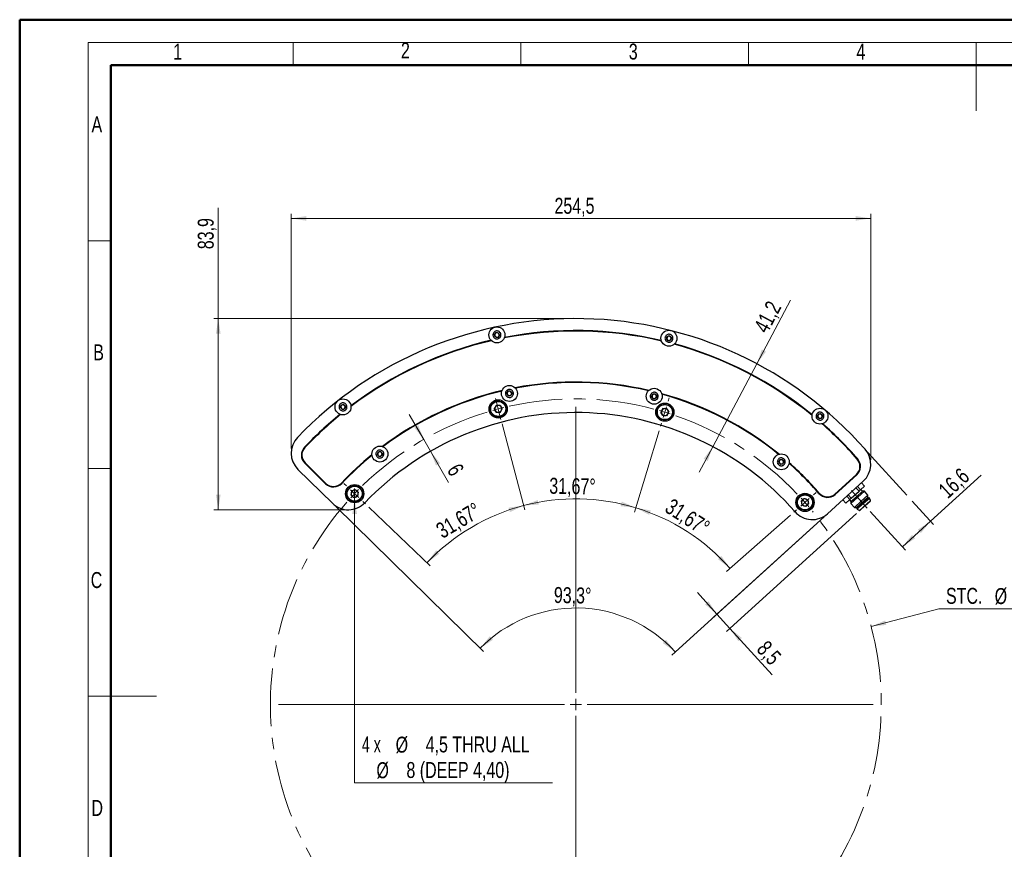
# Model space of a CAD drawing. Header units: millimetres. Extents: x 0 to 420, y 0 to 297.
# Tile 2 of 4: x 0 to 216, y 115 to 297. Entities that reach past the tile are written whole.
import ezdxf

# ---------------------------------------------------------------- set-up
doc = ezdxf.new("R2010")
doc.units = ezdxf.units.MM
doc.linetypes.add('CENTERX2', pattern=[20.32, 12.7, -2.54, 2.54, -2.54])
doc.styles.add('SLDTEXTSTYLE0', font='TXT', dxfattribs={"width": 0.75})
doc.styles.add('SLDTEXTSTYLE4', font='TXT', dxfattribs={"width": 0.666667})
doc.dimstyles.new('SLDDIMSTYLE0', dxfattribs={"dimtxt": 3.5, "dimasz": 3.302, "dimexe": 0, "dimexo": 0.0625, "dimgap": 0.875, "dimtad": 1, "dimdec": 1, "dimlfac": 2, "dimrnd": 1e-09, "dimzin": 12, "dimdsep": 46, "dimtxsty": 'SLDTEXTSTYLE0', "dimsah": 1, "dimcen": 0.09, "dimadec": 0, "dimazin": 3, "dimtfac": 1, "dimtdec": 1, "dimtofl": 0, "dimtmove": 0, "dimatfit": 3, "dimfxl": 1, "dimfrac": 2, "dimtolj": 1, "dimtzin": 12, "dimarcsym": 0})
doc.dimstyles.new('SLDDIMSTYLE1', dxfattribs={"dimtxt": 3.5, "dimasz": 3.302, "dimexe": 0, "dimexo": 0.0625, "dimgap": 0.875, "dimtad": 1, "dimdec": 4, "dimlfac": 2, "dimzin": 12, "dimdsep": 46, "dimtxsty": 'SLDTEXTSTYLE0', "dimsah": 1, "dimcen": 0.09, "dimadec": 1, "dimazin": 3, "dimtfac": 1, "dimtdec": 1, "dimtofl": 0, "dimtmove": 0, "dimatfit": 3, "dimfxl": 1, "dimfrac": 2, "dimtolj": 1, "dimtzin": 12, "dimarcsym": 0})
doc.dimstyles.new('SLDDIMSTYLE2', dxfattribs={"dimtxt": 3.5, "dimasz": 3.302, "dimexe": 0, "dimexo": 0.0625, "dimgap": 0.875, "dimtad": 1, "dimdec": 1, "dimlfac": 2, "dimrnd": 1e-09, "dimzin": 12, "dimdsep": 46, "dimtxsty": 'SLDTEXTSTYLE0', "dimsah": 1, "dimcen": 0.09, "dimadec": 0, "dimazin": 3, "dimtfac": 1, "dimtdec": 1, "dimtmove": 0, "dimatfit": 0, "dimfxl": 1, "dimfrac": 2, "dimtolj": 1, "dimtzin": 12, "dimarcsym": 0})
doc.dimstyles.new('SLDDIMSTYLE3', dxfattribs={"dimtxt": 3.5, "dimasz": 3.302, "dimexe": 0, "dimexo": 0.0625, "dimgap": 0.875, "dimtad": 0, "dimtih": 1, "dimtoh": 1, "dimdec": 1, "dimlfac": 2, "dimrnd": 1e-09, "dimzin": 12, "dimdsep": 46, "dimtxsty": 'SLDTEXTSTYLE0', "dimsah": 1, "dimcen": 0, "dimadec": 0, "dimazin": 3, "dimtfac": 1, "dimtdec": 1, "dimtofl": 0, "dimtmove": 0, "dimatfit": 3, "dimfxl": 1, "dimfrac": 2, "dimtolj": 1, "dimtzin": 12, "dimarcsym": 0})
doc.dimstyles.new('SLDDIMSTYLE4', dxfattribs={"dimtxt": 3.5, "dimasz": 3.302, "dimexe": 0, "dimexo": 0.0625, "dimgap": 0.875, "dimtad": 1, "dimdec": 4, "dimlfac": 2, "dimzin": 12, "dimdsep": 46, "dimtxsty": 'SLDTEXTSTYLE0', "dimsah": 1, "dimcen": 0.09, "dimazin": 3, "dimtfac": 1, "dimtofl": 0, "dimtmove": 0, "dimatfit": 3, "dimfxl": 1, "dimfrac": 2, "dimtolj": 1, "dimtzin": 12, "dimarcsym": 0})
doc.dimstyles.new('SLDDIMSTYLE5', dxfattribs={"dimtxt": 3.5, "dimasz": 3.302, "dimexe": 0, "dimexo": 0.0625, "dimgap": 0.875, "dimtad": 1, "dimdec": 4, "dimlfac": 2, "dimzin": 12, "dimdsep": 46, "dimtxsty": 'SLDTEXTSTYLE0', "dimsah": 1, "dimcen": 0.09, "dimazin": 3, "dimtfac": 1, "dimtofl": 0, "dimtmove": 0, "dimatfit": 3, "dimfxl": 1, "dimfrac": 2, "dimtolj": 1, "dimtzin": 12, "dimarcsym": 0})
doc.dimstyles.new('SLDDIMSTYLE6', dxfattribs={"dimtxt": 3.5, "dimasz": 3.302, "dimexe": 0, "dimexo": 0.0625, "dimgap": 0.875, "dimtad": 0, "dimtih": 1, "dimtoh": 1, "dimdec": 1, "dimlfac": 2, "dimrnd": 1e-09, "dimzin": 12, "dimdsep": 46, "dimtxsty": 'SLDTEXTSTYLE0', "dimblk1": 'NONE', "dimsah": 1, "dimcen": 0, "dimadec": 0, "dimazin": 3, "dimtfac": 1, "dimtmove": 0, "dimatfit": 3, "dimldrblk": 'NONE', "dimfxl": 1, "dimfrac": 2, "dimtolj": 1, "dimtzin": 12, "dimarcsym": 0})
doc.dimstyles.new('SLDDIMSTYLE7', dxfattribs={"dimtxt": 3.5, "dimasz": 3.302, "dimexe": 0, "dimexo": 0.0625, "dimgap": 0.875, "dimtad": 1, "dimlfac": 2, "dimrnd": 1e-09, "dimzin": 12, "dimdsep": 46, "dimtxsty": 'SLDTEXTSTYLE0', "dimsah": 1, "dimcen": 0.09, "dimadec": 0, "dimazin": 3, "dimtfac": 1, "dimtmove": 0, "dimatfit": 0, "dimfxl": 1, "dimfrac": 2, "dimtolj": 1, "dimtzin": 12, "dimarcsym": 0})

# ---------------------------------------------------------------- blocks, each defined once
blk = doc.blocks.new('_D')
at = {"color": 7, "linetype": 'Continuous', "lineweight": 18}
for p, q in [((200.03, 187.13), (211.18, 197.25)), ((196.04, 191.52), (200.7, 186.39)), ((186.82, 189.3), (194.54, 180.8)), ((193.86, 181.54), (200.03, 187.13))]:
    blk.add_line(p, q, dxfattribs=at)
for points in [[(200.03, 187.13), (197.24, 185.29), (197.92, 184.53)], [(193.86, 181.54), (196.65, 183.38), (195.97, 184.13)]]:
    blk.add_solid(points, dxfattribs=at)
at = {"color": 7, "linetype": 'Continuous', "lineweight": 18, "insert": (201.45, 194.51), "char_height": 3.5, "attachment_point": 1, "rotation": 42.2222, "style": 'SLDTEXTSTYLE0'}
blk.add_mtext('16,6', dxfattribs=at)
blk = doc.blocks.new('_D_1')
at = {"color": 7, "linetype": 'Continuous', "lineweight": 18}
for p, q in [((69.47, 190.39), (101.9, 158.58)), ((176.68, 188.12), (143.23, 157.77))]:
    blk.add_line(p, q, dxfattribs=at)
blk.add_arc((122.19, 138.68), 29.42, 42.2222, 135.5554, dxfattribs=at)
for points in [[(101.18, 159.28), (103.97, 161.13), (103.28, 161.88)], [(143.97, 158.45), (141.98, 161.13), (141.27, 160.4)]]:
    blk.add_solid(points, dxfattribs=at)
at = {"color": 7, "linetype": 'Continuous', "lineweight": 18, "insert": (117.39, 172.71), "char_height": 3.5, "attachment_point": 1, "rotation": 358.8888, "style": 'SLDTEXTSTYLE0'}
blk.add_mtext('93,3°', dxfattribs=at)
blk = doc.blocks.new('_D_2')
at = {"color": 7, "linetype": 'Continuous', "lineweight": 18}
for p, q in [((176.68, 188.12), (152.4, 166.1)), ((183.76, 188.81), (155.26, 162.95)), ((153.14, 166.77), (148.88, 171.47)), ((153.14, 166.77), (156, 163.62)), ((156, 163.62), (165.26, 153.42))]:
    blk.add_line(p, q, dxfattribs=at)
for points in [[(153.14, 166.77), (151.3, 169.55), (150.55, 168.87)], [(156, 163.62), (157.84, 160.83), (158.6, 161.52)]]:
    blk.add_solid(points, dxfattribs=at)
at = {"color": 7, "linetype": 'Continuous', "lineweight": 18, "insert": (164.26, 161.24), "char_height": 3.5, "attachment_point": 1, "rotation": 312.2222, "style": 'SLDTEXTSTYLE0'}
blk.add_mtext('8,5', dxfattribs=at)
blk = doc.blocks.new('_D_3')
at = {"color": 7, "linetype": 'Continuous', "lineweight": 18}
for p, q in [((187, 164.03), (201.85, 167.94)), ((201.85, 167.94), (231.04, 167.94))]:
    blk.add_line(p, q, dxfattribs=at)
blk.add_solid([(187, 164.03), (190.33, 164.38), (190.07, 165.36)], dxfattribs=at)
at = {"color": 7, "linetype": 'Continuous', "lineweight": 18, "char_height": 3.5, "attachment_point": 1, "style": 'SLDTEXTSTYLE0'}
for s, insert in [('STC.', (203.43, 172.51)), ('%%c', (214.12, 172.46)), ('268,2', (219.4, 172.51))]:
    blk.add_mtext(s, dxfattribs=dict(at, insert=insert))
blk = doc.blocks.new('_D_4')
at = {"color": 7, "linetype": 'Continuous', "lineweight": 18}
for p, q in [((105.98, 208.53), (110.95, 189.61)), ((76.69, 190.25), (90.22, 177.37))]:
    blk.add_line(p, q, dxfattribs=at)
blk.add_arc((122.17, 146.94), 45.12, 104.7254, 136.3954, dxfattribs=at)
for points in [[(110.7, 190.58), (107.39, 190.11), (107.68, 189.13)], [(89.5, 178.06), (92.21, 180), (91.5, 180.73)]]:
    blk.add_solid(points, dxfattribs=at)
at = {"color": 7, "linetype": 'Continuous', "lineweight": 18, "insert": (91.12, 186.24), "char_height": 3.5, "attachment_point": 1, "rotation": 30.5604, "style": 'SLDTEXTSTYLE0'}
blk.add_mtext('31,67°', dxfattribs=at)
blk = doc.blocks.new('_D_5')
at = {"color": 7, "linetype": 'Continuous', "lineweight": 18}
for p, q in [((105.98, 208.53), (110.95, 189.61)), ((140.47, 207.01), (135.03, 189.14))]:
    blk.add_line(p, q, dxfattribs=at)
blk.add_arc((122.17, 146.94), 45.12, 73.0522, 104.7254, dxfattribs=at)
for points in [[(110.7, 190.58), (114.03, 190.8), (113.81, 191.79)], [(135.32, 190.1), (132.26, 191.44), (132, 190.45)]]:
    blk.add_solid(points, dxfattribs=at)
at = {"color": 7, "linetype": 'Continuous', "lineweight": 18, "insert": (116.38, 196.69), "char_height": 3.5, "attachment_point": 1, "rotation": 358.8888, "style": 'SLDTEXTSTYLE0'}
blk.add_mtext('31,67°', dxfattribs=at)
blk = doc.blocks.new('_D_6')
at = {"color": 7, "linetype": 'Continuous', "lineweight": 18}
for p, q in [((140.47, 207.01), (135.03, 189.14)), ((169.29, 188.46), (155.27, 176.11))]:
    blk.add_line(p, q, dxfattribs=at)
blk.add_arc((122.17, 146.94), 45.12, 41.3822, 73.0522, dxfattribs=at)
for points in [[(135.32, 190.1), (138.27, 188.54), (138.61, 189.5)], [(156.02, 176.77), (154.12, 179.51), (153.38, 178.81)]]:
    blk.add_solid(points, dxfattribs=at)
at = {"color": 7, "linetype": 'Continuous', "lineweight": 18, "insert": (143.36, 192.32), "char_height": 3.5, "attachment_point": 1, "rotation": 327.2172, "style": 'SLDTEXTSTYLE0'}
blk.add_mtext('31,67°', dxfattribs=at)
blk = doc.blocks.new('_D_7')
at = {"color": 7, "linetype": 'Continuous', "lineweight": 18}
for p, q in [((73.61, 194.31), (73.61, 192.06)), ((73.61, 192.06), (73.61, 129.72)), ((73.61, 129.72), (117.06, 129.72))]:
    blk.add_line(p, q, dxfattribs=at)
blk.add_solid([(73.61, 192.06), (73.1, 188.76), (74.12, 188.76)], dxfattribs=at)
at = {"color": 7, "linetype": 'Continuous', "lineweight": 18, "char_height": 3.5, "attachment_point": 1}
for s, insert, style in [('4 x', (75.2, 139.9), 'SLDTEXTSTYLE4'), ('%%c', (82.61, 139.85), 'SLDTEXTSTYLE0'), ('4,5 THRU ALL', (89.2, 139.9), 'SLDTEXTSTYLE0'), ('%%c', (78.39, 134.24), 'SLDTEXTSTYLE0'), ('8 (DEEP 4,40)', (84.98, 134.29), 'SLDTEXTSTYLE0')]:
    blk.add_mtext(s, dxfattribs=dict(at, insert=insert, style=style))
blk = doc.blocks.new('_NONE')
blk = doc.blocks.new('_D_8')
at = {"color": 7, "linetype": 'Continuous', "lineweight": 18}
for p, q in [((88.78, 205.09), (85.61, 210.59)), ((90.27, 202.49), (88.78, 205.09)), ((90.27, 202.49), (94.19, 195.66))]:
    blk.add_line(p, q, dxfattribs=at)
for points in [[(88.78, 205.09), (87.57, 208.2), (86.69, 207.7)], [(90.27, 202.49), (91.47, 199.37), (92.36, 199.87)]]:
    blk.add_solid(points, dxfattribs=at)
at = {"color": 7, "linetype": 'Continuous', "lineweight": 18, "insert": (96.81, 200.15), "char_height": 3.5, "attachment_point": 1, "rotation": 299.8657, "style": 'SLDTEXTSTYLE0'}
blk.add_mtext('6', dxfattribs=at)
blk = doc.blocks.new('_D_9')
at = {"color": 7, "linetype": 'Continuous', "lineweight": 18}
for p, q in [((59.67, 203.09), (59.67, 254.61)), ((59.67, 253.61), (186.92, 253.61)), ((186.92, 200.63), (186.92, 254.61))]:
    blk.add_line(p, q, dxfattribs=at)
for points in [[(59.67, 253.61), (62.98, 253.1), (62.98, 254.11)], [(186.92, 253.61), (183.62, 254.11), (183.62, 253.1)]]:
    blk.add_solid(points, dxfattribs=at)
at = {"color": 7, "linetype": 'Continuous', "lineweight": 18, "insert": (117.48, 258.12), "char_height": 3.5, "attachment_point": 1, "style": 'SLDTEXTSTYLE0'}
blk.add_mtext('254,5', dxfattribs=at)
blk = doc.blocks.new('_D_10')
at = {"color": 7, "linetype": 'Continuous', "lineweight": 18}
for p, q in [((43.67, 231.61), (43.67, 255.89)), ((121.17, 231.61), (42.67, 231.61)), ((43.67, 231.61), (43.67, 189.66)), ((71.25, 189.66), (42.67, 189.66))]:
    blk.add_line(p, q, dxfattribs=at)
for points in [[(43.67, 231.61), (43.17, 228.3), (44.18, 228.3)], [(43.67, 189.66), (44.18, 192.96), (43.17, 192.96)]]:
    blk.add_solid(points, dxfattribs=at)
at = {"color": 7, "linetype": 'Continuous', "lineweight": 18, "insert": (39.16, 246.84), "char_height": 3.5, "attachment_point": 1, "rotation": 90, "style": 'SLDTEXTSTYLE0'}
blk.add_mtext('83,9', dxfattribs=at)
blk = doc.blocks.new('_D_11')
at = {"color": 7, "linetype": 'Continuous', "lineweight": 18}
for p, q in [((161.91, 221.7), (169.33, 235.65)), ((152.23, 203.5), (161.91, 221.7)), ((152.23, 203.5), (149.25, 197.89))]:
    blk.add_line(p, q, dxfattribs=at)
for points in [[(161.91, 221.7), (163.91, 224.37), (163.01, 224.85)], [(152.23, 203.5), (150.24, 200.82), (151.13, 200.34)]]:
    blk.add_solid(points, dxfattribs=at)
at = {"color": 7, "linetype": 'Continuous', "lineweight": 18, "insert": (161.1, 229.78), "char_height": 3.5, "attachment_point": 1, "rotation": 62.0024, "style": 'SLDTEXTSTYLE0'}
blk.add_mtext('41,2', dxfattribs=at)
blk = doc.blocks.new('SW_CENTERMARKSYMBOL_0')
at = {"color": 0, "linetype": 'Continuous', "lineweight": 0}
for p, q in [((-17.36, 66.06), (-17.65, 67.15)), ((20.27, 66.53), (20.49, 67.25)), ((-17.04, 64.85), (-17.36, 66.06)), ((-17.04, 64.85), (-16.73, 63.64)), ((0, 2.5), (0, 65.3)), ((19.55, 64.14), (19.91, 65.34)), ((-16.73, 63.64), (-16.44, 62.55)), ((19.55, 64.14), (19.18, 62.94)), ((18.82, 61.75), (18.6, 61.03)), ((-50.36, 47.97), (-50.91, 48.49)), ((-48.55, 46.24), (-49.46, 47.11)), ((-48.55, 46.24), (-47.65, 45.38)), ((52.19, 45.98), (52.75, 46.47)), ((-46.74, 44.52), (-46.2, 44)), ((50.31, 44.33), (49.37, 43.5)), ((50.31, 44.33), (51.25, 45.15)), ((48.43, 42.67), (47.87, 42.18)), ((-2.5, 0), (-65.3, 0)), ((0, 0), (-1.25, 0)), ((0, 0), (0, 1.25)), ((0, 0), (0, -1.25)), ((0, 0), (1.25, 0)), ((2.5, 0), (65.3, 0)), ((0, -2.5), (0, -65.3))]:
    blk.add_line(p, q, dxfattribs=at)
at = {"color": 0, "linetype": 'CENTERX2', "lineweight": 0}
for start, end in [(75.1884, 102.5892), (106.8617, 134.2592), (43.5184, 70.9159), (138.5317, 39.2459)]:
    blk.add_arc((0, 0), 67.05, start, end, dxfattribs=at)
at = {"color": 0, "linetype": 'Continuous', "lineweight": 0}
for start, end in [(104.7254, 105.7935), (103.6573, 104.7254), (73.0522, 74.1203), (71.9841, 73.0522), (136.3954, 137.4635), (135.3273, 136.3954), (41.3822, 42.4503), (40.3141, 41.3822)]:
    blk.add_arc((0, 0), 67.05, start, end, dxfattribs=at)

msp = doc.modelspace()

# ---------------------------------------------------------------- linework, layer by layer
at = {"color": 7, "linetype": 'Continuous', "lineweight": 50}
for p, q in [((0.078844, 0.21478), (0.078844, 297.21478)), ((0.078844, 297.21478), (420.078844, 297.21478)), ((20.078844, 10.21478), (20.078844, 287.21478)), ((20.078844, 287.21478), (410.078844, 287.21478))]:
    msp.add_line(p, q, dxfattribs=at)
at = {"color": 7, "linetype": 'Continuous', "lineweight": 18}
for p, q in [((15.078844, 292.21478), (415.078844, 292.21478)), ((15.078844, 292.21478), (15.078844, 5.21478)), ((60.078844, 292.21478), (60.078844, 287.21478)), ((110.078844, 292.21478), (110.078844, 287.21478)), ((160.078844, 292.21478), (160.078844, 287.21478)), ((210.078844, 292.21478), (210.078844, 277.21478)), ((20.078844, 248.71478), (15.078844, 248.71478)), ((20.078844, 198.71478), (15.078844, 198.71478)), ((15.078844, 148.71478), (30.078844, 148.71478))]:
    msp.add_line(p, q, dxfattribs=at)
at = {"color": 7, "linetype": 'Continuous', "lineweight": 25}
for p, q in [((104.280502, 228.131982), (104.655037, 228.571365)), ((104.473752, 227.587935), (104.280502, 228.131982)), ((105.041536, 227.48327), (104.473752, 227.587935)), ((104.655037, 228.571365), (105.222821, 228.466701)), ((105.41607, 227.922653), (105.041536, 227.48327)), ((105.222821, 228.466701), (105.41607, 227.922653)), ((142.059222, 227.138328), (142.201611, 227.697844)), ((142.472584, 226.735258), (142.059222, 227.138328)), ((142.201611, 227.697844), (142.75736, 227.854291)), ((142.75736, 227.854291), (143.170722, 227.451221)), ((143.170722, 227.451221), (143.028334, 226.891704)), ((143.028334, 226.891704), (142.472584, 226.735258)), ((107.024776, 215.282307), (107.399311, 215.72169)), ((107.218026, 214.738259), (107.024776, 215.282307)), ((107.78581, 214.633594), (107.218026, 214.738259)), ((107.399311, 215.72169), (107.967095, 215.617025)), ((108.160344, 215.072977), (107.78581, 214.633594)), ((107.967095, 215.617025), (108.160344, 215.072977)), ((138.818721, 214.404736), (138.96111, 214.964253)), ((139.232083, 214.001666), (138.818721, 214.404736)), ((138.96111, 214.964253), (139.516859, 215.120699)), ((139.787833, 214.158112), (139.232083, 214.001666)), ((139.516859, 215.120699), (139.930221, 214.717629)), ((139.930221, 214.717629), (139.787833, 214.158112)), ((70.498367, 212.074415), (70.642383, 212.633514)), ((70.910554, 211.670143), (70.498367, 212.074415)), ((70.642383, 212.633514), (71.198586, 212.788343)), ((71.198586, 212.788343), (71.610773, 212.384071)), ((71.610773, 212.384071), (71.466756, 211.824971)), ((104.694006, 212.56539), (104.23594, 211.806381)), ((105.580361, 212.548198), (104.694006, 212.56539)), ((105.580361, 212.548198), (106.008649, 211.771996)), ((141.283191, 211.855686), (140.825125, 211.096677)), ((142.169546, 211.838494), (141.283191, 211.855686)), ((142.169546, 211.838494), (142.597834, 211.062292)), ((71.466756, 211.824971), (70.910554, 211.670143)), ((104.664229, 211.030179), (104.23594, 211.806381)), ((105.550583, 211.012987), (104.664229, 211.030179)), ((105.550583, 211.012987), (106.008649, 211.771996)), ((141.253413, 210.320475), (140.825125, 211.096677)), ((142.139768, 210.303283), (141.253413, 210.320475)), ((142.139768, 210.303283), (142.597834, 211.062292)), ((175.202558, 210.301124), (175.575812, 210.741595)), ((175.39739, 209.757641), (175.202558, 210.301124)), ((175.965477, 209.654629), (175.39739, 209.757641)), ((175.575812, 210.741595), (176.143898, 210.638583)), ((176.33873, 210.095101), (175.965477, 209.654629)), ((176.143898, 210.638583), (176.33873, 210.095101)), ((78.597831, 201.728213), (78.741848, 202.287313)), ((79.010018, 201.323941), (78.597831, 201.728213)), ((78.741848, 202.287313), (79.29805, 202.442141)), ((79.566221, 201.478769), (79.010018, 201.323941)), ((79.29805, 202.442141), (79.710237, 202.037869)), ((79.710237, 202.037869), (79.566221, 201.478769)), ((62.668107, 199.854518), (67.230467, 195.379764)), ((62.738129, 199.925911), (67.300489, 195.451157)), ((166.707976, 200.276789), (167.081229, 200.717261)), ((166.902808, 199.733306), (166.707976, 200.276789)), ((167.470894, 199.630295), (166.902808, 199.733306)), ((167.081229, 200.717261), (167.649316, 200.614249)), ((167.844148, 200.070766), (167.470894, 199.630295)), ((167.649316, 200.614249), (167.844148, 200.070766)), ((61.173331, 198.519188), (68.751824, 191.086217)), ((179.035457, 193.098461), (183.768217, 197.393206)), ((179.102658, 193.024406), (183.835417, 197.319152)), ((177.417062, 188.794096), (185.278455, 195.927921)), ((184.003897, 194.771322), (184.675904, 194.030778)), ((184.675904, 194.030778), (185.524304, 194.800659)), ((185.524304, 194.800659), (184.852297, 195.541204)), ((185.533276, 194.8088), (184.861268, 195.549345)), ((185.533276, 194.8088), (185.524304, 194.800659)), ((72.97987, 193.804649), (72.758733, 192.946151)), ((73.391645, 192.325392), (72.758733, 192.946151)), ((73.833919, 194.042388), (72.97987, 193.804649)), ((74.245695, 192.56313), (73.391645, 192.325392)), ((73.833919, 194.042388), (74.466832, 193.421628)), ((74.245695, 192.56313), (74.466832, 193.421628)), ((182.317653, 191.890782), (181.645645, 192.631326)), ((181.976371, 192.931443), (182.648378, 192.190899)), ((182.553295, 191.02433), (185.515473, 193.712359)), ((182.573857, 191.448095), (183.832782, 192.590508)), ((182.648378, 192.190899), (184.345179, 193.730661)), ((184.345179, 193.730661), (183.673171, 194.471206)), ((183.74987, 190.152142), (186.267721, 192.436968)), ((183.832782, 192.590508), (185.091708, 193.73292)), ((184.345179, 193.730661), (184.675904, 194.030778)), ((185.091708, 193.73292), (184.755704, 194.103192)), ((184.807193, 191.516718), (186.288282, 192.860733)), ((185.515473, 193.712359), (185.091708, 193.73292)), ((186.288282, 192.860733), (185.515473, 193.712359)), ((186.267721, 192.436968), (186.288282, 192.860733)), ((186.435722, 192.251831), (186.267721, 192.436968)), ((172.288126, 192.132715), (171.631618, 191.536967)), ((171.631618, 191.536967), (171.819297, 190.670539)), ((172.663485, 190.399861), (171.819297, 190.670539)), ((172.288126, 192.132715), (173.132314, 191.862037)), ((173.319994, 190.99561), (172.663485, 190.399861)), ((173.319994, 190.99561), (173.132314, 191.862037)), ((180.788274, 191.853304), (181.460281, 191.11276)), ((180.797245, 191.861445), (181.469253, 191.120901)), ((181.469253, 191.120901), (181.460281, 191.11276)), ((181.469253, 191.120901), (182.317653, 191.890782)), ((182.237853, 191.818367), (182.573857, 191.448095)), ((182.648378, 192.190899), (182.317653, 191.890782)), ((182.573857, 191.448095), (182.553295, 191.02433)), ((182.553295, 191.02433), (183.326104, 190.172703)), ((183.326104, 190.172703), (184.807193, 191.516718)), ((183.843817, 189.899806), (185.176797, 191.109419)), ((183.944618, 189.788724), (185.277598, 190.998337)), ((184.462331, 189.515826), (186.832073, 191.66625)), ((184.495931, 189.478799), (185.680802, 190.554011)), ((185.176797, 191.109419), (186.509777, 192.319032)), ((185.277598, 190.998337), (186.610578, 192.207951)), ((185.680802, 190.554011), (186.865674, 191.629222)), ((186.610578, 192.207951), (186.509777, 192.319032)), ((186.832073, 191.66625), (186.610578, 192.207951)), ((186.865674, 191.629222), (186.832073, 191.66625)), ((183.326104, 190.172703), (183.74987, 190.152142)), ((183.74987, 190.152142), (183.917871, 189.967006)), ((183.843817, 189.899806), (183.944618, 189.788724)), ((183.944618, 189.788724), (184.462331, 189.515826)), ((184.462331, 189.515826), (184.495931, 189.478799))]:
    msp.add_line(p, q, dxfattribs=at)
at = {"color": 7, "linetype": 'CENTERX2', "lineweight": 18}
for p, q in [((186.306709, 202.247209), (195.364987, 192.26509)), ((186.151208, 190.035629), (182.690369, 193.849433))]:
    msp.add_line(p, q, dxfattribs=at)
at = {"color": 7, "linetype": 'Continuous', "lineweight": 25}
for centre, radius in [((104.848286, 228.027318), 1.75), ((142.614972, 227.294774), 1.75), ((107.59256, 215.177642), 1.75), ((139.374471, 214.561182), 1.75), ((71.05457, 212.229243), 1.75), ((105.122295, 211.789189), 2), ((105.122295, 211.789189), 1.75), ((105.122295, 211.789189), 1.65), ((141.711479, 211.079485), 2), ((141.711479, 211.079485), 1.75), ((141.711479, 211.079485), 1.65), ((175.770644, 210.198112), 1.75), ((79.154034, 201.883041), 1.75), ((167.276062, 200.173778), 1.75), ((73.612782, 193.18389), 2), ((73.612782, 193.18389), 1.75), ((73.612782, 193.18389), 1.65), ((172.475806, 191.266288), 2), ((172.475806, 191.266288), 1.75), ((172.475806, 191.266288), 1.65)]:
    msp.add_circle(centre, radius, dxfattribs=at)
for centre, radius, start, end in [((122.165918, 146.939946), 84.665995, 41.40635636, 136.19142253), ((104.848286, 228.027318), 0.5, 139.55541044, 199.55541044), ((104.848286, 228.027318), 0.5, 199.55541044, 259.55541044), ((104.848286, 228.027318), 0.5, 79.55541044, 139.55541044), ((104.848286, 228.027318), 0.5, 259.55541044, 319.55541044), ((104.848286, 228.027318), 0.5, 19.55541044, 79.55541044), ((104.848286, 228.027318), 0.5, 319.55541044, 19.55541044), ((122.165918, 146.939946), 81.940995, 76.73235288, 101.04524481), ((122.165918, 146.939946), 82.040995, 76.7750283, 101.0025694), ((142.614972, 227.294774), 0.5, 165.72218725, 225.72218725), ((142.614972, 227.294774), 0.5, 105.72218725, 165.72218725), ((142.614972, 227.294774), 0.5, 45.72218725, 105.72218725), ((142.614972, 227.294774), 0.5, 285.72218725, 345.72218725), ((142.614972, 227.294774), 0.5, 345.72218725, 45.72218725), ((122.165918, 146.939946), 82.040995, 103.10825148, 127.0025694), ((122.165918, 146.939946), 81.940995, 103.06557607, 127.04524481), ((142.614972, 227.294774), 0.5, 225.72218725, 285.72218725), ((122.165918, 146.939946), 81.940995, 50.73235288, 74.71202162), ((122.165918, 146.939946), 82.040995, 50.7750283, 74.66934621), ((122.165918, 146.939946), 70.751542, 76.90725124, 100.87034645), ((122.165918, 146.939946), 70.651542, 76.95894374, 100.81865395), ((122.165918, 146.939946), 70.751542, 103.24047442, 126.87034645), ((122.165918, 146.939946), 70.651542, 103.29216693, 126.81865395), ((107.59256, 215.177642), 0.5, 139.55541044, 199.55541044), ((107.59256, 215.177642), 0.5, 199.55541044, 259.55541044), ((107.59256, 215.177642), 0.5, 79.55541044, 139.55541044), ((107.59256, 215.177642), 0.5, 259.55541044, 319.55541044), ((107.59256, 215.177642), 0.5, 19.55541044, 79.55541044), ((107.59256, 215.177642), 0.5, 319.55541044, 19.55541044), ((139.374471, 214.561182), 0.5, 165.72218725, 225.72218725), ((139.374471, 214.561182), 0.5, 105.72218725, 165.72218725), ((139.374471, 214.561182), 0.5, 225.72218725, 285.72218725), ((139.374471, 214.561182), 0.5, 45.72218725, 105.72218725), ((139.374471, 214.561182), 0.5, 285.72218725, 345.72218725), ((139.374471, 214.561182), 0.5, 345.72218725, 45.72218725), ((122.165918, 146.939946), 70.751542, 50.90725124, 74.53712327), ((122.165918, 146.939946), 70.651542, 50.95894374, 74.48543076), ((71.05457, 212.229243), 0.5, 165.55541044, 225.55541044), ((71.05457, 212.229243), 0.5, 105.55541044, 165.55541044), ((71.05457, 212.229243), 0.5, 225.55541044, 285.55541044), ((71.05457, 212.229243), 0.5, 45.55541044, 105.55541044), ((71.05457, 212.229243), 0.5, 285.55541044, 345.55541044), ((71.05457, 212.229243), 0.5, 345.55541044, 45.55541044), ((105.122295, 211.789189), 0.76775, 148.88879885, 208.88879885), ((105.122295, 211.789189), 0.76775, 88.88879885, 148.88879885), ((105.122295, 211.789189), 0.76775, 28.88879885, 88.88879885), ((105.122295, 211.789189), 0.76775, 328.88879885, 28.88879885), ((141.711479, 211.079485), 0.76775, 88.88879885, 148.88879885), ((141.711479, 211.079485), 0.76775, 28.88879885, 88.88879885), ((122.165918, 146.939946), 82.040995, 129.10825148, 136.55262439), ((122.165918, 146.939946), 81.940995, 129.06557607, 136.55262439), ((122.165918, 146.939946), 64.051542, 41.28093809, 136.28919391), ((105.122295, 211.789189), 0.76775, 208.88879885, 268.88879885), ((105.122295, 211.789189), 0.76775, 268.88879885, 328.88879885), ((141.711479, 211.079485), 0.76775, 148.88879885, 208.88879885), ((141.711479, 211.079485), 0.76775, 208.88879885, 268.88879885), ((141.711479, 211.079485), 0.76775, 268.88879885, 328.88879885), ((141.711479, 211.079485), 0.76775, 328.88879885, 28.88879885), ((175.770644, 210.198112), 0.5, 139.72218725, 199.72218725), ((175.770644, 210.198112), 0.5, 199.72218725, 259.72218725), ((175.770644, 210.198112), 0.5, 79.72218725, 139.72218725), ((175.770644, 210.198112), 0.5, 259.72218725, 319.72218725), ((175.770644, 210.198112), 0.5, 19.72218725, 79.72218725), ((175.770644, 210.198112), 0.5, 319.72218725, 19.72218725), ((122.165918, 146.939946), 81.940995, 41.04485394, 48.71202162), ((122.165918, 146.939946), 82.040995, 41.04485394, 48.66934621), ((64.674427, 202.088828), 5, 136.19142253, 225.55541044), ((64.418655, 201.639338), 2.5, 136.55262439, 225.55541044), ((64.418655, 201.639338), 2.4, 136.55262439, 225.55541044), ((122.165918, 146.939946), 70.751542, 129.24047442, 136.63973645), ((122.165918, 146.939946), 70.651542, 129.29216693, 136.63973645), ((79.154034, 201.883041), 0.5, 165.55541044, 225.55541044), ((79.154034, 201.883041), 0.5, 105.55541044, 165.55541044), ((79.154034, 201.883041), 0.5, 225.55541044, 285.55541044), ((79.154034, 201.883041), 0.5, 45.55541044, 105.55541044), ((79.154034, 201.883041), 0.5, 285.55541044, 345.55541044), ((79.154034, 201.883041), 0.5, 345.55541044, 45.55541044), ((181.918418, 199.630643), 5, 312.22218725, 41.40635636), ((167.276062, 200.173778), 0.5, 139.72218725, 199.72218725), ((167.276062, 200.173778), 0.5, 199.72218725, 259.72218725), ((167.276062, 200.173778), 0.5, 79.72218725, 139.72218725), ((167.276062, 200.173778), 0.5, 259.72218725, 319.72218725), ((167.276062, 200.173778), 0.5, 19.72218725, 79.72218725), ((167.276062, 200.173778), 0.5, 319.72218725, 19.72218725), ((122.165918, 146.939946), 70.651542, 40.94200284, 48.48543076), ((122.165918, 146.939946), 70.751542, 40.94200284, 48.53712327), ((182.155399, 199.170513), 2.4, 312.22218725, 41.04485394), ((182.155399, 199.170513), 2.5, 312.22218725, 41.04485394), ((68.981015, 197.164584), 2.5, 225.55541044, 316.63973645), ((68.981015, 197.164584), 2.4, 225.55541044, 316.63973645), ((73.612782, 193.18389), 0.76775, 165.55541044, 225.55541044), ((73.612782, 193.18389), 0.76775, 105.55541044, 165.55541044), ((73.612782, 193.18389), 0.76775, 225.55541044, 285.55541044), ((73.612782, 193.18389), 0.76775, 45.55541044, 105.55541044), ((73.612782, 193.18389), 0.76775, 285.55541044, 345.55541044), ((73.612782, 193.18389), 0.76775, 345.55541044, 45.55541044), ((177.422639, 194.875768), 2.5, 220.94200284, 312.22218725), ((177.422639, 194.875768), 2.4, 220.94200284, 312.22218725), ((72.25292, 194.655857), 5, 225.55541044, 316.28919391), ((172.475806, 191.266288), 0.76775, 132.22218725, 192.22218725), ((172.475806, 191.266288), 0.76775, 192.22218725, 252.22218725), ((172.475806, 191.266288), 0.76775, 72.22218725, 132.22218725), ((172.475806, 191.266288), 0.76775, 252.22218725, 312.22218725), ((172.475806, 191.266288), 0.76775, 12.22218725, 72.22218725), ((172.475806, 191.266288), 0.76775, 312.22218725, 12.22218725), ((174.057025, 192.496818), 5, 221.28093809, 312.22218725)]:
    msp.add_arc(centre, radius, start, end, dxfattribs=at)
for points in [[(105.41591, 228.693222), (105.484514, 228.622031), (105.621721, 228.47965), (105.723187, 228.194964), (105.730608, 227.896768), (105.637324, 227.611845), (105.455408, 227.374154), (105.204969, 227.209986), (104.914291, 227.138042), (104.61635, 227.166168), (104.406234, 227.263247), (104.226218, 227.401023), (104.077623, 227.578485), (103.972644, 227.858733), (103.966165, 228.158119), (104.059194, 228.44272), (104.241186, 228.680508), (104.491573, 228.844611), (104.782382, 228.91672), (105.079855, 228.888002), (105.291315, 228.79262), (105.391908, 228.71237), (105.41591, 228.693222)], [(141.988504, 227.905645), (142.064122, 227.969336), (142.215358, 228.096718), (142.50619, 228.178925), (142.804215, 228.166394), (143.082264, 228.054271), (143.307262, 227.856872), (143.454321, 227.596018), (143.506671, 227.301181), (143.45869, 227.005786), (143.347781, 226.80263), (143.198279, 226.632228), (143.01128, 226.495829), (142.724641, 226.40982), (142.425491, 226.42337), (142.147746, 226.535218), (141.922657, 226.732699), (141.77566, 226.993497), (141.723154, 227.288476), (141.771694, 227.583364), (141.881, 227.787974), (141.967795, 227.882977), (141.988504, 227.905645)], [(108.160184, 215.843546), (108.228788, 215.772356), (108.365995, 215.629974), (108.46746, 215.345289), (108.474882, 215.047093), (108.381598, 214.76217), (108.199682, 214.524479), (107.949243, 214.36031), (107.658565, 214.288366), (107.360624, 214.316492), (107.150507, 214.413572), (106.970492, 214.551347), (106.821896, 214.728809), (106.716918, 215.009057), (106.710438, 215.308443), (106.803468, 215.593044), (106.98546, 215.830832), (107.235847, 215.994936), (107.526655, 216.067044), (107.824129, 216.038327), (108.035588, 215.942944), (108.136182, 215.862694), (108.160184, 215.843546)], [(138.748003, 215.172053), (138.823621, 215.235744), (138.974857, 215.363127), (139.265689, 215.445333), (139.563714, 215.432802), (139.841763, 215.320679), (140.066761, 215.12328), (140.21382, 214.862427), (140.26617, 214.567589), (140.218189, 214.272194), (140.10728, 214.069038), (139.957778, 213.898636), (139.770779, 213.762237), (139.48414, 213.676228), (139.18499, 213.689778), (138.907245, 213.801626), (138.682156, 213.999108), (138.535159, 214.259906), (138.482653, 214.554884), (138.531193, 214.849772), (138.640499, 215.054382), (138.727294, 215.149385), (138.748003, 215.172053)], [(71.272833, 213.076583), (71.365702, 213.042672), (71.551439, 212.974848), (71.767433, 212.763454), (71.904824, 212.49869), (71.945883, 212.20171), (71.886575, 211.908328), (71.733449, 211.650989), (71.503727, 211.458901), (71.22361, 211.353572), (70.992202, 211.348718), (70.770008, 211.393636), (70.558657, 211.487998), (70.34145, 211.693863), (70.204384, 211.960109), (70.163238, 212.256689), (70.222572, 212.550191), (70.37568, 212.807449), (70.605447, 212.999741), (70.885403, 213.104334), (71.117275, 213.111302), (71.242866, 213.083272), (71.272833, 213.076583)], [(175.475367, 211.021785), (175.571252, 211.045881), (175.763022, 211.094074), (176.060457, 211.040468), (176.322827, 210.89856), (176.523585, 210.675896), (176.639278, 210.399843), (176.657102, 210.100922), (176.574907, 209.812975), (176.402289, 209.56851), (176.213546, 209.434534), (176.004476, 209.346915), (175.776608, 209.306295), (175.481275, 209.354645), (175.218342, 209.497962), (175.017737, 209.720246), (174.901998, 209.996414), (174.884204, 210.295257), (174.966322, 210.583398), (175.13922, 210.827163), (175.327159, 210.963149), (175.446816, 211.010489), (175.475367, 211.021785)], [(79.372297, 202.730382), (79.465166, 202.69647), (79.650903, 202.628646), (79.866898, 202.417252), (80.004288, 202.152488), (80.045347, 201.855508), (79.986039, 201.562127), (79.832913, 201.304788), (79.603191, 201.1127), (79.323074, 201.00737), (79.091666, 201.002516), (78.869472, 201.047434), (78.658121, 201.141796), (78.440914, 201.347662), (78.303849, 201.613908), (78.262702, 201.910487), (78.322036, 202.203989), (78.475145, 202.461247), (78.704911, 202.65354), (78.984867, 202.758132), (79.216739, 202.765101), (79.342331, 202.73707), (79.372297, 202.730382)], [(166.980785, 200.99745), (167.07667, 201.021547), (167.26844, 201.06974), (167.565875, 201.016134), (167.828245, 200.874226), (168.029003, 200.651562), (168.144695, 200.375508), (168.16252, 200.076588), (168.080324, 199.788641), (167.907707, 199.544175), (167.718964, 199.4102), (167.509893, 199.32258), (167.282026, 199.281961), (166.986693, 199.330311), (166.723759, 199.473628), (166.523154, 199.695911), (166.407416, 199.972079), (166.389622, 200.270922), (166.47174, 200.559064), (166.644637, 200.802829), (166.832576, 200.938815), (166.952234, 200.986155), (166.980785, 200.99745)]]:
    msp.add_open_spline(points, degree=3, knots=[0, 0, 0, 0, 0.053686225, 0.1073724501, 0.1610586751, 0.2147449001, 0.2684311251, 0.3221173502, 0.3758035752, 0.4294898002, 0.4831760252, 0.5, 0.553686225, 0.6073724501, 0.6610586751, 0.7147449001, 0.7684311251, 0.8221173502, 0.8758035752, 0.9294898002, 0.9831760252, 1, 1, 1, 1], dxfattribs=at)

# ---------------------------------------------------------------- block references
at = {"color": 7, "linetype": 'Continuous', "lineweight": 0}
msp.add_blockref('SW_CENTERMARKSYMBOL_0', (122.165918, 146.939946), dxfattribs=at)

# ---------------------------------------------------------------- texts
at = {"color": 7, "linetype": 'Continuous', "lineweight": 0, "char_height": 3.5, "attachment_point": 1, "style": 'SLDTEXTSTYLE0'}
for s, insert in [('1', (33.780317, 291.937175)), ('2', (83.780317, 292.225736)), ('3', (133.796847, 291.973454)), ('4', (183.769808, 291.966461)), ('A', (15.849106, 275.975108)), ('B', (16.231081, 225.963138)), ('C', (15.670278, 175.981792)), ('D', (15.837422, 125.953062))]:
    msp.add_mtext(s, dxfattribs=dict(at, insert=insert))

# ---------------------------------------------------------------- dimensions: what is measured, and where the dimension line sits
at = {"color": 7, "linetype": 'Continuous', "lineweight": 18}
for base, p1, p2, angle, dimstyle, picture, middle in [((43.674427, 189.655857), (122.165918, 231.605941), (72.25292, 189.655857), 90, 'SLDDIMSTYLE0', '_D_10', (43.674427, 251.368606)), ((161.911002, 221.69728), (152.23388, 203.495386), (161.911002, 221.69728), 62.0024473, 'SLDDIMSTYLE2', '_D_11', (167.205155, 231.655159)), ((88.776399, 205.086738), (90.270303, 202.485151), (88.776399, 205.086738), 299.86565139, 'SLDDIMSTYLE7', '_D_8', (93.54629, 196.780124)), ((200.025777, 187.128953), (186.151208, 190.035629), (195.364987, 192.26509), 42.22218725, 'SLDDIMSTYLE0', '_D', (207.829207, 194.210179)), ((156.000565, 163.620664), (177.417062, 188.794096), (184.495931, 189.478799), 312.22218725, 'SLDDIMSTYLE2', '_D_2', (163.087008, 155.811485))]:
    dim = msp.add_linear_dim(base=base, p1=p1, p2=p2, angle=angle, dimstyle=dimstyle, dxfattribs=at)
    dim.commit()
    dim.dimension.update_dxf_attribs({"geometry": picture, "text_midpoint": middle, "dimtype": 160})
dim = msp.add_linear_dim(base=(186.918418, 253.605941), p1=(59.674427, 202.088828), p2=(186.918418, 199.630643), dimstyle='SLDDIMSTYLE0', dxfattribs=at)
dim.commit()
dim.dimension.update_dxf_attribs({"geometry": '_D_9', "text_midpoint": (123.296423, 253.605941), "dimtype": 160})
for base, line1, line2, dimstyle, picture, middle in [((99.225927, 185.790596), ((105.725989, 209.492195), (104.518601, 214.086182)), ((75.966161, 190.942438), (71.259403, 195.425342)), 'SLDDIMSTYLE4', '_D_4', (99.225927, 185.790596)), ((123.040883, 192.049262), ((105.725989, 209.492195), (104.518601, 214.086182)), ((140.764103, 207.97063), (142.658856, 214.188339)), 'SLDDIMSTYLE5', '_D_5', (123.040883, 192.049262)), ((146.595582, 184.872349), ((140.764103, 207.97063), (142.658856, 214.188339)), ((170.037277, 189.117783), (174.914335, 193.414794)), 'SLDDIMSTYLE4', '_D_6', (146.595582, 184.872349)), ((122.758353, 168.090362), ((185.278455, 195.927921), (177.417062, 188.794096)), ((68.751824, 191.086217), (61.173331, 198.519188)), 'SLDDIMSTYLE1', '_D_1', (122.758353, 168.090362))]:
    dim = msp.add_angular_dim_2l(base=base, line1=line1, line2=line2, dimstyle=dimstyle, dxfattribs=at)
    dim.commit()
    dim.dimension.update_dxf_attribs({"geometry": picture, "text_midpoint": middle, "dimtype": 162})
for p1, p2, text, dimstyle, picture, middle in [((73.612782, 194.30889), (73.612782, 192.05889), '4 x <> THRU ALL\\P%%c 8 (DEEP 4.40)\\P', 'SLDDIMSTYLE6', '_D_7', (96.131861, 135.334468)), ((57.329155, 129.848913), (187.002682, 164.030979), 'STC. <>', 'SLDDIMSTYLE3', '_D_3', (217.237543, 170.748891))]:
    dim = msp.add_diameter_dim_2p(p1=p1, p2=p2, text=text, dimstyle=dimstyle, dxfattribs=at)
    dim.commit()
    dim.dimension.update_dxf_attribs({"geometry": picture, "text_midpoint": middle, "dimtype": 163})

doc.saveas('drawing.dxf')
